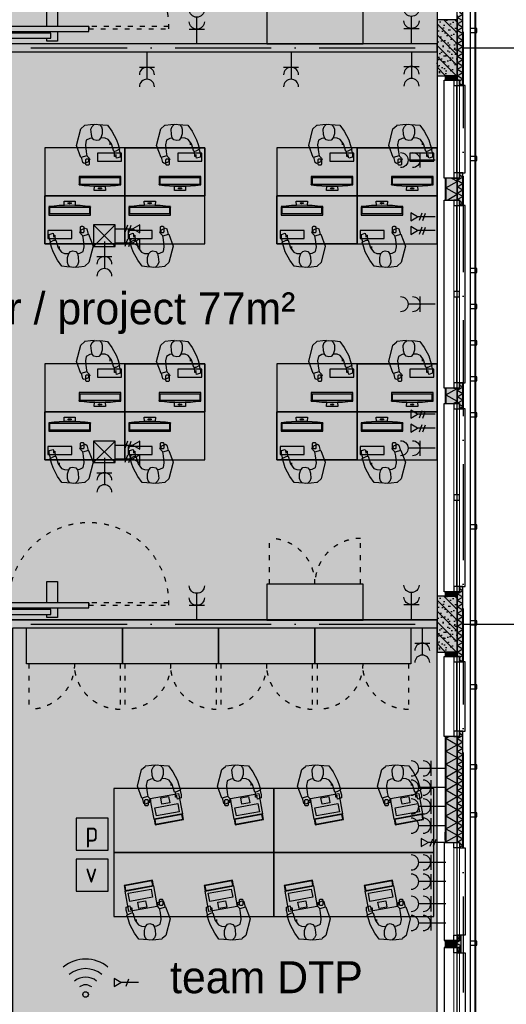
# Model space of a CAD drawing. Header units: millimetres. Extents: x 20872 to 297961, y -293704 to 213007.
# Tile 228 of 242: x 159420 to 165497, y -2470 to 9830. Entities that reach past the tile are written whole.
import ezdxf
from ezdxf.xclip import XClip

# ---------------------------------------------------------------- set-up
doc = ezdxf.new("R2010")
doc.units = ezdxf.units.MM
doc.header["$LTSCALE"] = 100
doc.header["$XCLIPFRAME"] = 2
doc.linetypes.add('ACAD_ISO03W100', pattern=[30, 12, -18])
doc.linetypes.add('ACAD_ISO10W100', pattern=[18, 12, -3, 0, -3])
doc.layers.get('Defpoints').update_dxf_attribs({"color": 181})
for name, color, linetype in [('A--L$7--_stramien', 1, 'Continuous'), ('A--L20--_bovenbouw', 3, 'Continuous'), ('A--L30--_afbouw', 7, 'Continuous'), ('A--L61--_centrale elektrische insta', 7, 'Continuous'), ('A--L82--leerlingensets-02', 9, 'Continuous'), ('A--T$1A-afwerking', 8, 'Continuous'), ('A--T$7--_stramien', 7, 'Continuous'), ('BURO_lijnen_0.25', 2, 'Continuous'), ('plattegrondkleuren', 7, 'Continuous'), ('teksten', 7, 'Continuous'), ('XREFS', 9, 'Continuous')]:
    doc.layers.add(name, color=color, linetype=linetype)
doc.styles.add('JINX standaard', font='isocp.shx')
doc.styles.add('MAAR_stempel', font='LTe50146.ttf')

# ---------------------------------------------------------------- blocks, each defined once
blk = doc.blocks.new('Glasgevel alle verdiepingen')
at = {"color": 1}
for points in [[(165114, 86450), (165114, -155), (157808, -155)], [(165104, 86450), (165104, -145), (157808, -145)]]:
    blk.add_lwpolyline(points, dxfattribs=at)
for points in [[(165129, 35590), (165129, 35640), (165045, 35640), (165045, 35590)], [(165129, 33990), (165129, 34040), (165045, 34040), (165045, 33990)], [(165129, 32590), (165129, 32640), (165045, 32640), (165045, 32590)], [(165129, 32140), (165129, 32190), (165045, 32190), (165045, 32140)], [(165129, 31690), (165129, 31740), (165045, 31740), (165045, 31690)], [(165129, 31240), (165129, 31290), (165045, 31290), (165045, 31240)], [(165129, 30790), (165129, 30840), (165045, 30840), (165045, 30790)], [(165129, 29390), (165129, 29440), (165045, 29440), (165045, 29390)], [(165129, 28190), (165129, 28240), (165045, 28240), (165045, 28190)], [(165129, 27390), (165129, 27440), (165045, 27440), (165045, 27390)], [(165129, 26390), (165129, 26440), (165045, 26440), (165045, 26390)], [(165129, 25790), (165129, 25840), (165045, 25840), (165045, 25790)], [(165129, 24190), (165129, 24240), (165045, 24240), (165045, 24190)]]:
    blk.add_lwpolyline(points, close=True)
blk = doc.blocks.new('Glasgevel alleen 1e en 2e')
at = {"color": 1}
for points in [[(165114, 97000), (165114, -155), (70596, -155), (34441, 60906)], [(165104, 97000), (165104, -145), (70602, -145), (34450, 60911)]]:
    blk.add_lwpolyline(points, dxfattribs=at)
for points in [[(165129, 35590), (165129, 35640), (165045, 35640), (165045, 35590)], [(165129, 33990), (165129, 34040), (165045, 34040), (165045, 33990)], [(165129, 32590), (165129, 32640), (165045, 32640), (165045, 32590)], [(165129, 32140), (165129, 32190), (165045, 32190), (165045, 32140)], [(165129, 31690), (165129, 31740), (165045, 31740), (165045, 31690)], [(165129, 31240), (165129, 31290), (165045, 31290), (165045, 31240)], [(165129, 30790), (165129, 30840), (165045, 30840), (165045, 30790)], [(165129, 29390), (165129, 29440), (165045, 29440), (165045, 29390)], [(165129, 28190), (165129, 28240), (165045, 28240), (165045, 28190)], [(165129, 27390), (165129, 27440), (165045, 27440), (165045, 27390)], [(165129, 26390), (165129, 26440), (165045, 26440), (165045, 26390)], [(165129, 25790), (165129, 25840), (165045, 25840), (165045, 25790)], [(165129, 24190), (165129, 24240), (165045, 24240), (165045, 24190)]]:
    blk.add_lwpolyline(points, close=True)
blk = doc.blocks.new('stramienlijnen_1')
at = {"layer": 'A--L$7--_stramien', "color": 1, "linetype": 'ACAD_ISO10W100', "lineweight": -3}
for p, q in [((164959.5, 96800), (164959.5, 21000)), ((130759.5, 35400), (164959.5, 35400)), ((164959.5, 35400), (169405.6, 35400)), ((130759.5, 28200), (164959.5, 28200)), ((164959.5, 28200), (169405.6, 28200))]:
    blk.add_line(p, q, dxfattribs=at)
at = {"layer": 'Defpoints'}
blk.add_lwpolyline([(34736.5, 60859.2), (70727.2, 75), (164884.5, 75), (164884.5, 96950), (130834.5, 96950), (130834.5, 22725), (79641, 22725), (51266.3, 70646.6)], dxfattribs=at)
blk = doc.blocks.new('1e verdieping bestaand leeg')
at = {"layer": 'A--L20--_bovenbouw', "linetype": 'Continuous', "lineweight": -3}
for points in [[(164954, 35871), (164913, 35871), (164913, 35804), (164884, 35804), (164884, 34996), (164913, 34996), (164913, 34929), (164954, 34929)], [(164884, 35050), (164884, 35750), (164634, 35750), (164634, 35050)], [(164734, 35050), (164734, 34996), (164884, 34996), (164884, 35050)], [(164913, 33838), (164913, 33771), (164884, 33771), (164884, 33497), (164913, 33497), (164913, 33430), (164954, 33430), (164954, 33838)], [(164734, 33771), (164734, 33497), (164884, 33497), (164884, 33771)], [(164734, 31147), (164734, 30954), (164884, 30954), (164884, 31147)], [(164913, 31214), (164913, 31147), (164884, 31147), (164884, 30954), (164913, 30954), (164913, 30887), (164954, 30887), (164954, 31214)], [(164954, 28671), (164913, 28671), (164913, 28604), (164884, 28604), (164884, 27796), (164913, 27796), (164913, 27729), (164954, 27729)], [(164884, 27850), (164884, 28550), (164634, 28550), (164634, 27850)], [(164734, 28604), (164734, 28550), (164884, 28550), (164884, 28604)], [(164734, 27850), (164734, 27796), (164884, 27796), (164884, 27850)], [(164913, 26863), (164913, 26796), (164884, 26796), (164884, 25470), (164913, 25470), (164913, 25403), (164954, 25403), (164954, 26863)], [(164734, 26796), (164734, 25470), (164884, 25470), (164884, 26796)], [(164734, 24245), (164734, 24159), (164884, 24159), (164884, 24245)], [(164894, 24312), (164894, 24245), (164866, 24245), (164866, 24159), (164894, 24159), (164894, 24092), (164936, 24092), (164936, 24312)]]:
    blk.add_hatch(color=60, dxfattribs=at).paths.add_polyline_path(points, flags=0)
h = blk.add_hatch(dxfattribs=at)
h.set_pattern_fill('GENERAL_DIAMONDS', color=1, scale=560, angle=-90, style=0, pattern_type=2)
h.set_pattern_definition([(330, (164884.484, 35804.02), (35, 60.622), []), (30, (164884.484, 35804.02), (-35, 60.622), [])])
h.paths.add_polyline_path([(164954, 35871), (164913, 35871), (164913, 35804), (164884, 35804), (164884, 34996), (164913, 34996), (164913, 34929), (164954, 34929)], flags=0)
h = blk.add_hatch(dxfattribs=at)
h.set_pattern_fill('PREFB', color=1, scale=5, angle=90, style=0)
h.set_pattern_definition([(135, (164884.48, 35049.99), (-67.882, -67.882), []), (107, (164884.484, 35049.99), (-79.8276, 25.7875), [0, -81.6, -46.2, 0, -67.2]), (138, (164884.484, 35049.99), (-81.172, -18.4156), [0, -80.8, 0, -82.4, 0, -66.4]), (161, (164884.484, 35049.99), (-67.263, -47.9116), [0, -80, 0, -480, -65.8])])
h.paths.add_polyline_path([(164884, 35050), (164884, 35750), (164634, 35750), (164634, 35050)], flags=0)
h = blk.add_hatch(dxfattribs=at)
h.set_pattern_fill('_U', color=1, scale=70, style=0, pattern_type=0)
h.set_pattern_definition([(360, (164734.484, 35049.99), (4e-15, 70), [])])
h.paths.add_polyline_path([(164743, 35050), (164734, 35050), (164734, 34996), (164743, 34996)], flags=0)
h.paths.add_polyline_path([(164743, 33771), (164734, 33771), (164734, 33497), (164743, 33497)], flags=0)
h.paths.add_polyline_path([(164743, 31147), (164734, 31147), (164734, 30954), (164743, 30954)], flags=0)
h.paths.add_polyline_path([(164743, 28604), (164734, 28604), (164734, 28550), (164743, 28550)], flags=0)
h = blk.add_hatch(dxfattribs=at)
h.set_pattern_fill('GENERAL_DIAMONDS', color=1, scale=1120, angle=-90, style=0, pattern_type=2)
h.set_pattern_definition([(330, (164743.48, 35049.99), (70, 121.2436), []), (30, (164743.48, 35049.99), (-70, 121.2436), [])])
h.paths.add_polyline_path([(164884, 35050), (164743, 35050), (164743, 34996), (164884, 34996)], flags=0)
h.paths.add_polyline_path([(164884, 33771), (164743, 33771), (164743, 33497), (164884, 33497)], flags=0)
h.paths.add_polyline_path([(164884, 31147), (164743, 31147), (164743, 30954), (164884, 30954)], flags=0)
h.paths.add_polyline_path([(164884, 28604), (164743, 28604), (164743, 28550), (164884, 28550)], flags=0)
h = blk.add_hatch(dxfattribs=at)
h.set_pattern_fill('GENERAL_DIAMONDS', color=1, scale=560, angle=-90, style=0, pattern_type=2)
h.set_pattern_definition([(330, (164884.484, 33771.02), (35, 60.622), []), (30, (164884.484, 33771.02), (-35, 60.622), [])])
h.paths.add_polyline_path([(164913, 33838), (164913, 33771), (164884, 33771), (164884, 33497), (164913, 33497), (164913, 33430), (164954, 33430), (164954, 33838)], flags=0)
h = blk.add_hatch(dxfattribs=at)
h.set_pattern_fill('GENERAL_DIAMONDS', color=1, scale=560, angle=-90, style=0, pattern_type=2)
h.set_pattern_definition([(330, (164884.484, 31147.09), (35, 60.622), []), (30, (164884.484, 31147.09), (-35, 60.622), [])])
h.paths.add_polyline_path([(164913, 31214), (164913, 31147), (164884, 31147), (164884, 30954), (164913, 30954), (164913, 30887), (164954, 30887), (164954, 31214)], flags=0)
h = blk.add_hatch(dxfattribs=at)
h.set_pattern_fill('GENERAL_DIAMONDS', color=1, scale=560, angle=-90, style=0, pattern_type=2)
h.set_pattern_definition([(330, (164884.484, 28604.09), (35, 60.622), []), (30, (164884.484, 28604.09), (-35, 60.622), [])])
h.paths.add_polyline_path([(164954, 28671), (164913, 28671), (164913, 28604), (164884, 28604), (164884, 27796), (164913, 27796), (164913, 27729), (164954, 27729)], flags=0)
h = blk.add_hatch(dxfattribs=at)
h.set_pattern_fill('PREFB', color=1, scale=5, angle=90, style=0)
h.set_pattern_definition([(135, (164884.48, 27849.99), (-67.882, -67.882), []), (107, (164884.484, 27849.99), (-79.8276, 25.7875), [0, -81.6, -46.2, 0, -67.2]), (138, (164884.484, 27849.99), (-81.172, -18.4156), [0, -80.8, 0, -82.4, 0, -66.4]), (161, (164884.484, 27849.99), (-67.263, -47.9116), [0, -80, 0, -480, -65.8])])
h.paths.add_polyline_path([(164884, 27850), (164884, 28550), (164634, 28550), (164634, 27850)], flags=0)
h = blk.add_hatch(dxfattribs=at)
h.set_pattern_fill('_U', color=1, scale=70, style=0, pattern_type=0)
h.set_pattern_definition([(360, (164734.484, 27849.99), (4e-15, 70), [])])
h.paths.add_polyline_path([(164743, 27850), (164734, 27850), (164734, 27796), (164743, 27796)], flags=0)
h.paths.add_polyline_path([(164743, 26796), (164734, 26796), (164734, 25470), (164743, 25470)], flags=0)
h.paths.add_polyline_path([(164743, 24245), (164734, 24245), (164734, 24159), (164743, 24159)], flags=0)
h.paths.add_polyline_path([(164743, 22934), (164734, 22934), (164734, 22848), (164743, 22848)], flags=0)
h.paths.add_polyline_path([(164743, 21623), (164734, 21623), (164734, 21350), (164743, 21350)], flags=0)
h = blk.add_hatch(dxfattribs=at)
h.set_pattern_fill('GENERAL_DIAMONDS', color=1, scale=1120, angle=-90, style=0, pattern_type=2)
h.set_pattern_definition([(330, (164743.48, 27849.99), (70, 121.2436), []), (30, (164743.48, 27849.99), (-70, 121.2436), [])])
h.paths.add_polyline_path([(164884, 27850), (164743, 27850), (164743, 27796), (164884, 27796)], flags=0)
h.paths.add_polyline_path([(164884, 26796), (164743, 26796), (164743, 25470), (164884, 25470)], flags=0)
h.paths.add_polyline_path([(164884, 24245), (164743, 24245), (164743, 24159), (164884, 24159)], flags=0)
h.paths.add_polyline_path([(164884, 22934), (164743, 22934), (164743, 22848), (164884, 22848)], flags=0)
h.paths.add_polyline_path([(164884, 21623), (164743, 21623), (164743, 21350), (164884, 21350)], flags=0)
h = blk.add_hatch(dxfattribs=at)
h.set_pattern_fill('GENERAL_DIAMONDS', color=1, scale=560, angle=-90, style=0, pattern_type=2)
h.set_pattern_definition([(330, (164884.484, 26796.19), (35, 60.6218), []), (30, (164884.484, 26796.19), (-35, 60.6218), [])])
h.paths.add_polyline_path([(164913, 26863), (164913, 26796), (164884, 26796), (164884, 25470), (164913, 25470), (164913, 25403), (164954, 25403), (164954, 26863)], flags=0)
h = blk.add_hatch(dxfattribs=at)
h.set_pattern_fill('GENERAL_DIAMONDS', color=1, scale=560, angle=-90, style=0, pattern_type=2)
h.set_pattern_definition([(330, (164865.52, 24245.02), (35, 60.622), []), (30, (164865.52, 24245.02), (-35, 60.622), [])])
h.paths.add_polyline_path([(164894, 24312), (164894, 24245), (164866, 24245), (164866, 24159), (164894, 24159), (164894, 24092), (164936, 24092), (164936, 24312)], flags=0)
at = {"layer": 'A--L20--_bovenbouw', "color": 1, "linetype": 'Continuous', "lineweight": -3}
for p, q in [((164884, 35804), (164884, 34996)), ((164954, 34929), (164954, 35871)), ((164884, 35050), (164743, 35050)), ((164743, 35050), (164743, 34996)), ((164743, 34996), (164884, 34996)), ((164884, 34996), (164884, 35050)), ((164884, 34996), (164913, 34996)), ((164913, 34996), (164913, 34929)), ((164913, 34929), (164954, 34929)), ((164913, 33838), (164913, 33771)), ((164954, 33838), (164913, 33838)), ((164954, 33430), (164954, 33838)), ((164884, 33771), (164743, 33771)), ((164743, 33771), (164743, 33497)), ((164884, 33497), (164884, 33771)), ((164913, 33771), (164884, 33771)), ((164884, 33771), (164884, 33497)), ((164743, 33497), (164884, 33497)), ((164884, 33497), (164913, 33497)), ((164913, 33497), (164913, 33430)), ((164913, 33430), (164954, 33430)), ((164884, 31147), (164743, 31147)), ((164743, 31147), (164743, 30954)), ((164884, 30954), (164884, 31147)), ((164913, 31147), (164884, 31147)), ((164884, 31147), (164884, 30954)), ((164913, 31214), (164913, 31147)), ((164954, 31214), (164913, 31214)), ((164954, 30887), (164954, 31214)), ((164743, 30954), (164884, 30954)), ((164884, 30954), (164913, 30954)), ((164913, 30954), (164913, 30887)), ((164913, 30887), (164954, 30887)), ((164954, 28671), (164913, 28671)), ((164913, 28671), (164913, 28604)), ((164954, 27729), (164954, 28671)), ((164884, 28604), (164743, 28604)), ((164743, 28604), (164743, 28550)), ((164743, 28550), (164884, 28550)), ((164884, 28550), (164884, 28604)), ((164913, 28604), (164884, 28604)), ((164884, 28604), (164884, 27796)), ((164884, 27850), (164743, 27850)), ((164743, 27850), (164743, 27796)), ((164884, 27796), (164884, 27850)), ((164743, 27796), (164884, 27796)), ((164884, 27796), (164913, 27796)), ((164913, 27796), (164913, 27729)), ((164913, 27729), (164954, 27729)), ((164913, 26863), (164913, 26796)), ((164954, 26863), (164913, 26863)), ((164954, 25403), (164954, 26863)), ((164884, 26796), (164743, 26796)), ((164743, 26796), (164743, 25470)), ((164884, 25470), (164884, 26796)), ((164913, 26796), (164884, 26796)), ((164884, 26796), (164884, 25470)), ((164743, 25470), (164884, 25470)), ((164884, 25470), (164913, 25470)), ((164913, 25470), (164913, 25403)), ((164913, 25403), (164954, 25403)), ((164884, 24245), (164743, 24245)), ((164743, 24245), (164743, 24159)), ((164894, 24245), (164866, 24245)), ((164866, 24245), (164866, 24159)), ((164884, 24159), (164884, 24245)), ((164894, 24312), (164894, 24245)), ((164936, 24312), (164894, 24312)), ((164936, 24092), (164936, 24312)), ((164743, 24159), (164884, 24159)), ((164866, 24159), (164894, 24159)), ((164894, 24159), (164894, 24092)), ((164894, 24092), (164936, 24092))]:
    blk.add_line(p, q, dxfattribs=at)
at = {"layer": 'A--L20--_bovenbouw', "color": 3, "linetype": 'Continuous', "lineweight": -3}
for p, q in [((164884, 35750), (164634, 35750)), ((164634, 35750), (164634, 35050)), ((164884, 35050), (164884, 35750)), ((164634, 35050), (164884, 35050)), ((164884, 28550), (164634, 28550)), ((164634, 28550), (164634, 27850)), ((164884, 27850), (164884, 28550)), ((164634, 27850), (164884, 27850))]:
    blk.add_line(p, q, dxfattribs=at)
at = {"layer": 'A--L20--_bovenbouw', "color": 2, "linetype": 'Continuous', "lineweight": -3}
for p, q in [((164743, 35050), (164734, 35050)), ((164734, 35050), (164734, 34996)), ((164734, 34996), (164743, 34996)), ((164743, 34996), (164743, 35050)), ((164743, 33771), (164734, 33771)), ((164734, 33771), (164734, 33497)), ((164743, 33497), (164743, 33771)), ((164734, 33497), (164743, 33497)), ((164743, 31147), (164734, 31147)), ((164734, 31147), (164734, 30954)), ((164743, 30954), (164743, 31147)), ((164734, 30954), (164743, 30954)), ((164743, 28604), (164734, 28604)), ((164734, 28604), (164734, 28550)), ((164734, 28550), (164743, 28550)), ((164743, 28550), (164743, 28604)), ((164743, 27850), (164734, 27850)), ((164734, 27850), (164734, 27796)), ((164743, 27796), (164743, 27850)), ((164734, 27796), (164743, 27796)), ((164743, 26796), (164734, 26796)), ((164734, 26796), (164734, 25470)), ((164743, 25470), (164743, 26796)), ((164734, 25500), (164734, 25600)), ((164734, 25470), (164743, 25470)), ((164743, 24245), (164734, 24245)), ((164734, 24245), (164734, 24159)), ((164743, 24159), (164743, 24245)), ((164734, 24159), (164743, 24159))]:
    blk.add_line(p, q, dxfattribs=at)
at = {"layer": 'A--L30--_afbouw', "color": 1, "linetype": 'Continuous', "lineweight": -3}
for p, q in [((164724, 33771), (164724, 34996)), ((164724, 34996), (164734, 34996)), ((164914, 34929), (164914, 34996)), ((164879, 33838), (164879, 34929)), ((164984, 34929), (164914, 34929)), ((164984, 33838), (164984, 34929)), ((164914, 33771), (164914, 33838)), ((164914, 33838), (164984, 33838)), ((164734, 33771), (164724, 33771)), ((164724, 31147), (164724, 33497)), ((164724, 33497), (164734, 33497)), ((164914, 33430), (164914, 33497)), ((164879, 32356), (164879, 33430)), ((164984, 33430), (164914, 33430)), ((164984, 31214), (164984, 33430)), ((164879, 31214), (164879, 32289)), ((164734, 31147), (164724, 31147)), ((164914, 31147), (164914, 31214)), ((164914, 31214), (164984, 31214)), ((164724, 28604), (164724, 30954)), ((164724, 30954), (164734, 30954)), ((164879, 29813), (164879, 30887)), ((164914, 30887), (164914, 30954)), ((164984, 30887), (164914, 30887)), ((164984, 28671), (164984, 30887)), ((164879, 28671), (164879, 29746)), ((164914, 28604), (164914, 28671)), ((164914, 28671), (164984, 28671)), ((164734, 28604), (164724, 28604)), ((164724, 26796), (164724, 27796)), ((164724, 27796), (164734, 27796)), ((164879, 26863), (164879, 27729)), ((164914, 27729), (164914, 27796)), ((164984, 27729), (164914, 27729)), ((164984, 26863), (164984, 27729)), ((164914, 26796), (164914, 26863)), ((164914, 26863), (164984, 26863)), ((164734, 26796), (164724, 26796)), ((164734, 25470), (164724, 25470)), ((164724, 25470), (164724, 24245)), ((164914, 25470), (164914, 25403)), ((164879, 25403), (164879, 24312)), ((164914, 25403), (164984, 25403)), ((164984, 25403), (164984, 24312)), ((164724, 24245), (164734, 24245)), ((164984, 24312), (164914, 24312)), ((164914, 24312), (164914, 24245)), ((164734, 24159), (164724, 24159)), ((164724, 24159), (164724, 22934)), ((164914, 24159), (164914, 24092)), ((164879, 24092), (164879, 23001)), ((164914, 24092), (164984, 24092)), ((164984, 24092), (164984, 23001))]:
    blk.add_line(p, q, dxfattribs=at)
at = {"layer": 'A--L30--_afbouw', "color": 2, "linetype": 'Continuous', "lineweight": -3}
for p, q in [((164914, 34996), (164844, 34996)), ((164844, 34996), (164844, 34929)), ((164914, 34929), (164914, 34996)), ((164844, 34929), (164914, 34929)), ((164914, 33838), (164844, 33838)), ((164844, 33838), (164844, 33771)), ((164914, 33771), (164914, 33838)), ((164844, 33771), (164914, 33771)), ((164914, 33497), (164844, 33497)), ((164844, 33497), (164844, 33430)), ((164914, 33430), (164914, 33497)), ((164844, 33430), (164914, 33430)), ((164914, 32356), (164844, 32356)), ((164844, 32356), (164844, 32289)), ((164914, 32289), (164914, 32356)), ((164844, 32289), (164914, 32289)), ((164914, 31214), (164844, 31214)), ((164844, 31214), (164844, 31147)), ((164844, 31147), (164914, 31147)), ((164914, 31147), (164914, 31214)), ((164914, 30954), (164844, 30954)), ((164844, 30954), (164844, 30887)), ((164844, 30887), (164914, 30887)), ((164914, 30887), (164914, 30954)), ((164914, 29813), (164844, 29813)), ((164844, 29813), (164844, 29746)), ((164914, 29746), (164914, 29813)), ((164844, 29746), (164914, 29746)), ((164914, 28671), (164844, 28671)), ((164844, 28671), (164844, 28604)), ((164914, 28604), (164914, 28671)), ((164844, 28604), (164914, 28604)), ((164914, 27796), (164844, 27796)), ((164844, 27796), (164844, 27729)), ((164844, 27729), (164914, 27729)), ((164914, 27729), (164914, 27796)), ((164914, 26863), (164844, 26863)), ((164844, 26863), (164844, 26796)), ((164914, 26796), (164914, 26863)), ((164844, 26796), (164914, 26796)), ((164844, 25403), (164844, 25470)), ((164844, 25470), (164914, 25470)), ((164914, 25470), (164914, 25403)), ((164914, 25403), (164844, 25403)), ((164844, 24245), (164844, 24312)), ((164844, 24312), (164914, 24312)), ((164914, 24245), (164844, 24245)), ((164914, 24312), (164914, 24245)), ((164844, 24092), (164844, 24159)), ((164844, 24159), (164914, 24159)), ((164914, 24159), (164914, 24092)), ((164914, 24092), (164844, 24092))]:
    blk.add_line(p, q, dxfattribs=at)
at = {"layer": 'A--L30--_afbouw', "color": 1, "linetype": 'Continuous', "lineweight": 18}
for p, q in [((164844, 33838), (164844, 34929)), ((164914, 33838), (164914, 34929)), ((164844, 32356), (164844, 33430)), ((164914, 32356), (164914, 33430)), ((164844, 31214), (164844, 32289)), ((164914, 31214), (164914, 32289)), ((164844, 29813), (164844, 30887)), ((164914, 29813), (164914, 30887)), ((164844, 28671), (164844, 29746)), ((164914, 28671), (164914, 29746)), ((164844, 26863), (164844, 27729)), ((164914, 26863), (164914, 27729)), ((164844, 25403), (164844, 24312)), ((164914, 25403), (164914, 24312)), ((164844, 24092), (164844, 23001)), ((164914, 24092), (164914, 23001))]:
    blk.add_line(p, q, dxfattribs=at)
at = {"layer": 'A--T$1A-afwerking'}
blk.add_lwpolyline([(34528, 60913), (51335, 70864), (79685, 22985), (79832, 22901), (129485, 22901), (135915, 12040), (142978, 21914), (130697, 26120), (130675, 97040), (165047, 97015), (165047, 14419), (151364, 19026), (149622, 13150), (163567, 13081), (163475, 1501), (146518, 1360), (146659, 12909), (147031, 12909), (149075, 19828), (145372, 21100), (137265, 9763), (142974, 21), (142974, -73), (70633, -64)], close=True, dxfattribs=at)
at = {"layer": 'A--T$7--_stramien'}
blk.add_blockref('stramienlijnen_1', (0, 0), dxfattribs=at)
at = {"layer": 'BURO_lijnen_0.25'}
for name in ['Glasgevel alle verdiepingen', 'Glasgevel alleen 1e en 2e']:
    blk.add_blockref(name, (0, 0), dxfattribs=at)
blk = doc.blocks.new('2016-01-28 101 1e verdieping bestaand')
at = {"layer": 'A--T$1A-afwerking'}
blk.add_lwpolyline([(34528, 60913), (51335, 70864), (79685, 22985), (79832, 22901), (129485, 22901), (135915, 12040), (142978, 21914), (130697, 26120), (130675, 97040), (165047, 97015), (165047, 14419), (151364, 19026), (149622, 13150), (163567, 13081), (163475, 1501), (146518, 1360), (146659, 12909), (147031, 12909), (149075, 19828), (145372, 21100), (137265, 9763), (142974, 21), (142974, -73), (70633, -64)], close=True, dxfattribs=at)
at = {"layer": 'A--L$7--_stramien'}
blk.add_blockref('stramienlijnen_1', (0, 0), dxfattribs=at)
at = {"layer": 'BURO_lijnen_0.25'}
for name in ['Glasgevel alle verdiepingen', 'Glasgevel alleen 1e en 2e']:
    blk.add_blockref(name, (0, 0), dxfattribs=at)
blk = doc.blocks.new('scherm')
at = {"layer": 'A--L82--leerlingensets-02', "linetype": 'ACAD_ISO03W100', "ltscale": 0.05}
for points in [[(-151, 1390), (-183, 1390), (-183, 390), (-151, 390)], [(-151, -2606), (-183, -2606), (-183, -1606), (-151, -1606)]]:
    blk.add_lwpolyline(points, close=True, dxfattribs=at)
at = {"layer": 'A--L82--leerlingensets-02'}
blk.add_lwpolyline([(-183, -1610), (-121, -1610), (-121, 390), (-183, 390)], close=True, dxfattribs=at)
for points in [[(-183, -133), (-448, -133), (-448, 0), (-183, 0)], [(-121, 0), (0, 0), (0, -133), (-38, -133)], [(-38, -610), (-38, -83), (-99, -83), (-99, -610)], [(-99, -133), (-121, -133)], [(-38, -610), (-38, -1137), (-99, -1137), (-99, -610)], [(-183, -1086), (-448, -1086), (-448, -1219), (-183, -1219)], [(-99, -1086), (-121, -1086)], [(-121, -1219), (0, -1219), (0, -1086), (-38, -1086)]]:
    blk.add_lwpolyline(points, dxfattribs=at)
at = {"layer": 'A--L82--leerlingensets-02', "linetype": 'ACAD_ISO03W100', "ltscale": 0.05}
for centre, start, end in [((-183, 390), 88.1676, 273.5152), ((-183, -1606), 86.4848, 271.8324)]:
    blk.add_arc(centre, 1000, start, end, dxfattribs=at)
blk = doc.blocks.new('iMac')
at = {"layer": 'plattegrondkleuren', "true_color": 0xb8b8b8}
h = blk.add_hatch(color=9, dxfattribs=at)
h.dxf.hatch_style = 1
h.paths.add_polyline_path([(403, -219), (394, -210, 0.37045), (407, -221), (422, -221, 0.414214), (435, -208), (435, -170), (401, -184)])
h.paths.add_polyline_path([(394, -208, 0.037942), (394, -210), (403, -219), (401, -184), (435, -170), (435, -152, 0.414214), (422, -139), (407, -139, 0.414214), (394, -152)])
h.paths.add_polyline_path([(78, -292), (289, -292), (289, -192), (-11, -192), (-11, -292), (10, -292), (7, -278), (7, -240), (52, -226), (63, -274), (65, -249), (77, -249)])
h.paths.add_polyline_path([(7, -278), (10, -292), (78, -292), (77, -249), (65, -249), (63, -274), (52, -226), (7, -240)], flags=17)
h.paths.add_polyline_path([(0, 0), (520, 0), (520, 101), (0, 101)])
h.paths.add_polyline_path([(9, 19), (9, 96), (511, 96), (511, 19)], flags=16)
h.paths.add_polyline_path([(0, 106), (0, 101), (520, 101), (520, 106, 0.064881)])
h.paths.add_polyline_path([(193, 122, -0.016762), (327, 122), (330, 175), (190, 175)])
at = {"layer": 'plattegrondkleuren', "true_color": 0x8f8f8f}
h = blk.add_hatch(color=252, dxfattribs=at)
h.dxf.hatch_style = 1
h.paths.add_polyline_path([(9, 19), (511, 19), (511, 96), (9, 96)])
at = {"layer": 'A--L82--leerlingensets-02'}
for p, q in [((0, 106), (0, 101)), ((520, 106), (520, 101))]:
    blk.add_line(p, q, dxfattribs=at)
blk.add_lwpolyline([(193, 122), (190, 175), (330, 175), (327, 122)], dxfattribs=at)
for points in [[(0, 0), (520, 0), (520, 101), (0, 101)], [(9, 19), (511, 19), (511, 96), (9, 96)], [(-11, -292), (289, -292), (289, -192), (-11, -192)]]:
    blk.add_lwpolyline(points, close=True, dxfattribs=at)
blk.add_lwpolyline([(407, -139), (422, -139, -0.414214), (435, -152), (435, -208, -0.414214), (422, -221), (407, -221, -0.414214), (394, -208), (394, -152, -0.414214)], format="xyb", close=True, dxfattribs=at)
blk.add_arc((260, -1889), 2012, 82.5756, 97.4244, dxfattribs=at)
blk.add_ellipse((260, 149), major_axis=(21.9, 0), ratio=0.331914, dxfattribs=at)
blk = doc.blocks.new('imacwerkplek')
at = {"layer": 'plattegrondkleuren', "true_color": 0xf5f5f5}
h = blk.add_hatch(color=7, dxfattribs=at)
h.dxf.hatch_style = 1
h.paths.add_polyline_path([(-1200, 600), (-1200, 0), (-200, 0), (-200, 600)])
at = {"layer": 'A--L82--leerlingensets-02', "linetype": 'Continuous'}
for p, q in [((-1143, 118), (-1097, 132)), ((-1097, 132), (-1086, 84)), ((-763, 148), (-757, 150)), ((-755, 129), (-763, 148)), ((-757, 150), (-746, 139)), ((-726, 101), (-755, 129)), ((-748, 174), (-694, 197)), ((-746, 139), (-748, 174)), ((-694, 197), (-676, 186)), ((-676, 186), (-659, 118)), ((-1143, 80), (-1143, 118)), ((-1129, 26), (-1143, 80)), ((-1134, 19), (-1086, 44)), ((-1115, -42), (-1134, 19)), ((-1086, 84), (-1084, 109)), ((-1086, 44), (-1061, 46)), ((-1084, 109), (-1073, 109)), ((-1073, 109), (-1070, 46)), ((-1061, 46), (-1032, -49)), ((-717, 52), (-726, 101)), ((-659, 118), (-725, 96)), ((-707, -38), (-717, 52)), ((-656, 119), (-652, 120)), ((-652, 120), (-596, -29)), ((-1097, -100), (-1115, -42)), ((-1039, -206), (-1097, -100)), ((-1032, -49), (-991, -105)), ((-1014, -69), (-1014, -35)), ((-991, -105), (-953, -121)), ((-953, -121), (-897, -123)), ((-917, -173), (-901, -123)), ((-901, -123), (-877, -94)), ((-877, -94), (-849, -89)), ((-849, -89), (-813, -98)), ((-813, -98), (-793, -123)), ((-797, -121), (-762, -116)), ((-793, -123), (-782, -164)), ((-762, -116), (-719, -94)), ((-719, -94), (-707, -38)), ((-596, -29), (-649, -235)), ((-985, -281), (-1039, -206)), ((-917, -233), (-917, -173)), ((-908, -263), (-917, -233)), ((-777, -231), (-791, -267)), ((-782, -164), (-777, -231)), ((-649, -235), (-695, -276)), ((-926, -288), (-985, -281)), ((-881, -292), (-926, -288)), ((-886, -288), (-908, -263)), ((-847, -294), (-886, -288)), ((-816, -290), (-847, -294)), ((-818, -292), (-773, -288)), ((-791, -267), (-816, -290)), ((-773, -288), (-702, -279))]:
    blk.add_line(p, q, dxfattribs=at)
at = {"layer": 'A--L82--leerlingensets-02'}
blk.add_lwpolyline([(-1200, 600), (-1200, 0), (-200, 0), (-200, 600)], close=True, dxfattribs=at)
at = {"layer": 'A--L82--leerlingensets-02', "linetype": 'Continuous'}
blk.add_arc((-703, -267), 12.8, 276.5806, 312.285, dxfattribs=at)
at = {"layer": 'A--L82--leerlingensets-02'}
blk.add_blockref('iMac', (-1149, 358), dxfattribs=at)
blk = doc.blocks.new('kast')
at = {"layer": 'plattegrondkleuren', "true_color": 0xf5f5f5}
h = blk.add_hatch(color=7, dxfattribs=at)
h.dxf.hatch_style = 1
h.paths.add_polyline_path([(1200, 0), (1200, 450), (0, 450), (0, 0)])
at = {"layer": 'A--L82--leerlingensets-02', "linetype": 'ACAD_ISO03W100', "ltscale": 0.05}
for p, q in [((30, 0), (30, -570)), ((1170, 0), (1170, -570))]:
    blk.add_line(p, q, dxfattribs=at)
at = {"layer": 'A--L82--leerlingensets-02'}
blk.add_lwpolyline([(1200, 0), (1200, 450), (0, 450), (0, 0)], close=True, dxfattribs=at)
at = {"layer": 'A--L82--leerlingensets-02', "linetype": 'ACAD_ISO03W100', "ltscale": 0.05}
for centre, start, end in [((30, 0), 270, 0), ((1170, 0), 180, 270)]:
    blk.add_arc(centre, 570, start, end, dxfattribs=at)
blk = doc.blocks.new('inrichting computerlokaal')
at = {"layer": 'plattegrondkleuren', "true_color": 0xf8ae8b}
h = blk.add_hatch(color=21, dxfattribs=at)
h.dxf.hatch_style = 1
h.paths.add_polyline_path([(0, 0), (10850, 0), (10850, -7100), (0, -7100)])
at = {"layer": 'A--L82--leerlingensets-02', "color": 1}
for points in [[(1000, -2600), (1000, -2000), (2000, -2000), (2000, -2600)], [(3900, -2600), (3900, -2000), (4900, -2000), (4900, -2600)], [(1000, -2600), (1000, -3200), (0, -3200), (0, -2600)], [(3900, -2600), (3900, -3200), (2900, -3200), (2900, -2600)], [(1000, -5300), (1000, -4700), (2000, -4700), (2000, -5300)], [(3900, -5300), (3900, -4700), (4900, -4700), (4900, -5300)], [(1000, -5300), (1000, -5900), (0, -5900), (0, -5300)], [(3900, -5300), (3900, -5900), (2900, -5900), (2900, -5300)]]:
    blk.add_lwpolyline(points, close=True, dxfattribs=at)
at = {"layer": 'Defpoints'}
blk.add_lwpolyline([(0, 0), (10850, 0), (10850, -7100), (0, -7100)], close=True, dxfattribs=at)
for name, p in [('kast', (925, -450)), ('imacwerkplek', (1200, -3200)), ('imacwerkplek', (2200, -3200)), ('imacwerkplek', (4100, -3200)), ('imacwerkplek', (5100, -3200)), ('imacwerkplek', (1200, -5900)), ('imacwerkplek', (2200, -5900)), ('imacwerkplek', (4100, -5900)), ('imacwerkplek', (5100, -5900))]:
    blk.add_blockref(name, p)
for name, p, rotation in [('scherm', (4741, -33), 90), ('imacwerkplek', (-200, -2000), 180), ('imacwerkplek', (800, -2000), 180), ('imacwerkplek', (2700, -2000), 180), ('imacwerkplek', (3700, -2000), 180), ('imacwerkplek', (-200, -4700), 180), ('imacwerkplek', (800, -4700), 180), ('imacwerkplek', (2700, -4700), 180), ('imacwerkplek', (3700, -4700), 180)]:
    blk.add_blockref(name, p, dxfattribs=dict(rotation=rotation))
blk = doc.blocks.new('MBpro')
at = {"layer": 'plattegrondkleuren', "true_color": 0xb8b8b8}
h = blk.add_hatch(color=9, dxfattribs=at)
h.dxf.hatch_style = 1
h.paths.add_polyline_path([(172, 289), (162, 345), (-177, 283), (-166, 227)], flags=16)
h.paths.add_polyline_path([(152, 245), (171, 141), (-115, 88), (-134, 192)], flags=16)
h.paths.add_polyline_path([(181, 283), (228, 27), (-126, -38), (-173, 217)])
h.paths.add_polyline_path([(181, 283), (168, 354), (-186, 289), (-173, 217)])
edge = h.paths.add_edge_path()
edge.add_line((269, 119), (284, 119))
edge.add_arc((284, 107), 12.8, 0, 90, ccw=False)
edge.add_line((297, 107), (297, 51))
edge.add_arc((284, 51), 12.8, -90, 0, ccw=False)
edge.add_line((284, 38), (269, 38))
edge.add_arc((269, 51), 12.8, 180, 270, ccw=False)
edge.add_line((256, 51), (256, 107))
edge.add_arc((269, 107), 12.8, 90, 180, ccw=False)
at = {"layer": 'plattegrondkleuren', "true_color": 0x8f8f8f}
h = blk.add_hatch(color=252, dxfattribs=at)
h.dxf.hatch_style = 1
h.paths.add_polyline_path([(152, 245), (171, 141), (-115, 88), (-134, 192)])
h.paths.add_polyline_path([(172, 289), (162, 345), (-177, 283), (-166, 227)])
at = {"layer": 'A--L82--leerlingensets-02'}
for points in [[(181, 283), (168, 354), (-186, 289), (-173, 217)], [(172, 289), (162, 345), (-177, 283), (-166, 227)], [(181, 283), (228, 27), (-126, -38), (-173, 217)], [(152, 245), (171, 141), (-115, 88), (-134, 192)], [(83, 97), (98, 18), (0, 0), (-15, 79)]]:
    blk.add_lwpolyline(points, close=True, dxfattribs=at)
blk.add_lwpolyline([(269, 119), (284, 119, -0.414214), (297, 107), (297, 51, -0.414214), (284, 38), (269, 38, -0.414214), (256, 51), (256, 107, -0.414214)], format="xyb", close=True, dxfattribs=at)
blk = doc.blocks.new('docentenwerkplek')
at = {"layer": 'plattegrondkleuren', "true_color": 0xf5f5f5}
h = blk.add_hatch(color=7, dxfattribs=at)
h.dxf.hatch_style = 1
h.paths.add_polyline_path([(0, 800), (0, 0), (2000, 0), (2000, 800)])
at = {"color": 1, "linetype": 'Continuous'}
for centre in [(597, -267), (1597, -267)]:
    blk.add_arc(centre, 12.8, 276.5806, 312.285, dxfattribs=at)
at = {"layer": 'A--L82--leerlingensets-02', "linetype": 'Continuous'}
for p, q in [((157, 118), (203, 132)), ((203, 132), (214, 84)), ((537, 148), (543, 150)), ((545, 129), (537, 148)), ((543, 150), (554, 139)), ((574, 101), (545, 129)), ((552, 174), (606, 197)), ((554, 139), (552, 174)), ((606, 197), (624, 186)), ((624, 186), (641, 118)), ((1157, 118), (1203, 132)), ((1203, 132), (1214, 84)), ((1537, 148), (1543, 150)), ((1545, 129), (1537, 148)), ((1543, 150), (1554, 139)), ((1574, 101), (1545, 129)), ((1552, 174), (1606, 197)), ((1554, 139), (1552, 174)), ((1606, 197), (1624, 186)), ((1624, 186), (1641, 118)), ((157, 80), (157, 118)), ((171, 26), (157, 80)), ((166, 19), (214, 44)), ((185, -42), (166, 19)), ((214, 84), (216, 109)), ((214, 44), (239, 46)), ((216, 109), (227, 109)), ((227, 109), (230, 46)), ((239, 46), (268, -49)), ((583, 52), (574, 101)), ((641, 118), (575, 96)), ((593, -38), (583, 52)), ((644, 119), (648, 120)), ((648, 120), (704, -29)), ((1157, 80), (1157, 118)), ((1171, 26), (1157, 80)), ((1166, 19), (1214, 44)), ((1185, -42), (1166, 19)), ((1214, 84), (1216, 109)), ((1214, 44), (1239, 46)), ((1216, 109), (1227, 109)), ((1227, 109), (1230, 46)), ((1239, 46), (1268, -49)), ((1583, 52), (1574, 101)), ((1641, 118), (1575, 96)), ((1593, -38), (1583, 52)), ((1644, 119), (1648, 120)), ((1648, 120), (1704, -29)), ((203, -100), (185, -42)), ((261, -206), (203, -100)), ((268, -49), (309, -105)), ((286, -69), (286, -35)), ((309, -105), (347, -121)), ((347, -121), (403, -123)), ((383, -173), (399, -123)), ((399, -123), (423, -94)), ((423, -94), (451, -89)), ((451, -89), (487, -98)), ((487, -98), (507, -123)), ((503, -121), (538, -116)), ((507, -123), (518, -164)), ((538, -116), (581, -94)), ((581, -94), (593, -38)), ((704, -29), (651, -235)), ((1203, -100), (1185, -42)), ((1261, -206), (1203, -100)), ((1268, -49), (1309, -105)), ((1286, -69), (1286, -35)), ((1309, -105), (1347, -121)), ((1347, -121), (1403, -123)), ((1383, -173), (1399, -123)), ((1399, -123), (1423, -94)), ((1423, -94), (1451, -89)), ((1451, -89), (1487, -98)), ((1487, -98), (1507, -123)), ((1503, -121), (1538, -116)), ((1507, -123), (1518, -164)), ((1538, -116), (1581, -94)), ((1581, -94), (1593, -38)), ((1704, -29), (1651, -235)), ((315, -281), (261, -206)), ((383, -233), (383, -173)), ((392, -263), (383, -233)), ((523, -231), (509, -267)), ((518, -164), (523, -231)), ((651, -235), (605, -276)), ((1315, -281), (1261, -206)), ((1383, -233), (1383, -173)), ((1392, -263), (1383, -233)), ((1523, -231), (1509, -267)), ((1518, -164), (1523, -231)), ((1651, -235), (1605, -276)), ((374, -288), (315, -281)), ((419, -292), (374, -288)), ((414, -288), (392, -263)), ((453, -294), (414, -288)), ((484, -290), (453, -294)), ((482, -292), (527, -288)), ((509, -267), (484, -290)), ((527, -288), (598, -279)), ((1374, -288), (1315, -281)), ((1419, -292), (1374, -288)), ((1414, -288), (1392, -263)), ((1453, -294), (1414, -288)), ((1484, -290), (1453, -294)), ((1482, -292), (1527, -288)), ((1509, -267), (1484, -290)), ((1527, -288), (1598, -279))]:
    blk.add_line(p, q, dxfattribs=at)
at = {"layer": 'A--L82--leerlingensets-02'}
blk.add_lwpolyline([(0, 800), (0, 0), (2000, 0), (2000, 800)], close=True, dxfattribs=at)
for p in [(315, 99), (1315, 99)]:
    blk.add_blockref('MBpro', p)
blk = doc.blocks.new('2015-11-16 111 tussenverdieping bestaand')
at = {"layer": 'A--T$1A-afwerking'}
blk.add_lwpolyline([(34528, 60913), (51335, 70864), (79685, 22985), (79832, 22901), (129485, 22901), (135915, 12040), (142978, 21914), (130697, 26120), (130675, 97040), (165047, 97015), (165047, 14419), (151364, 19026), (149622, 13150), (163567, 13081), (163475, 1501), (146518, 1360), (146659, 12909), (147031, 12909), (149075, 19828), (145372, 21100), (137265, 9763), (142974, 21), (142974, -73), (70633, -64)], close=True, dxfattribs=at)
at = {"layer": 'A--T$7--_stramien'}
blk.add_blockref('stramienlijnen_1', (0, 0), dxfattribs=at)
at = {"layer": 'BURO_lijnen_0.25'}
blk.add_blockref('Glasgevel alleen 1e en 2e', (0, 0), dxfattribs=at)
blk = doc.blocks.new('enkeldata')
at = {"layer": 'A--L61--_centrale elektrische insta', "color": 1}
blk.add_line((-126, 40), (-158, -51), dxfattribs=at)
blk.add_lwpolyline([(-220, 0), (-306, 50), (-306, -50)], close=True, dxfattribs=at)
blk.add_lwpolyline([(0, 0), (-220, 0)], dxfattribs=at)
blk = doc.blocks.new('WiFi')
at = {"layer": 'A--L61--_centrale elektrische insta', "color": 3}
blk.add_circle((-145, -323), 34.2, dxfattribs=at)
for radius in [442, 323, 217, 121]:
    blk.add_arc((-145, -323), radius, 50.9178, 129.0822, dxfattribs=at)
at = {"layer": 'A--L82--leerlingensets-02'}
blk.add_blockref('enkeldata', (517, -172), dxfattribs=at)
blk = doc.blocks.new('dubbeldata')
at = {"layer": 'A--L61--_centrale elektrische insta', "color": 1}
for p, q in [((-168, 44), (-200, -47)), ((-126, 40), (-158, -51))]:
    blk.add_line(p, q, dxfattribs=at)
blk.add_lwpolyline([(-220, 0), (-306, 50), (-306, -50)], close=True, dxfattribs=at)
blk.add_lwpolyline([(0, 0), (-220, 0)], dxfattribs=at)
blk = doc.blocks.new('vuilnisbak')
at = {"layer": 'plattegrondkleuren', "true_color": 0xf5f5f5}
h = blk.add_hatch(color=7, dxfattribs=at)
h.dxf.hatch_style = 1
h.paths.add_polyline_path([(0, 0), (400, 0), (400, 400), (0, 400)])
at = {"layer": 'A--L82--leerlingensets-02'}
blk.add_lwpolyline([(0, 0), (400, 0), (400, 400), (0, 400)], close=True, dxfattribs=at)
at = {"layer": 'A--L82--leerlingensets-02', "style": 'JINX standaard'}
blk.add_text('v', height=250, dxfattribs=at).set_placement((112, 108))
blk = doc.blocks.new('papierbak')
at = {"layer": 'plattegrondkleuren', "true_color": 0xf5f5f5}
h = blk.add_hatch(color=7, dxfattribs=at)
h.dxf.hatch_style = 1
h.paths.add_polyline_path([(0, 0), (400, 0), (400, 400), (0, 400)])
at = {"layer": 'A--L82--leerlingensets-02'}
blk.add_lwpolyline([(0, 0), (400, 0), (400, 400), (0, 400)], close=True, dxfattribs=at)
at = {"layer": 'A--L82--leerlingensets-02', "style": 'JINX standaard'}
blk.add_text('p', height=250, dxfattribs=at).set_placement((111, 108))
blk = doc.blocks.new('61_dubbelcontd_01_P02_DO')
at = {"color": 1}
for p, q in [((188, -94), (188, 94)), ((0, 0), (188, 0)), ((150, 0), (338, 0))]:
    blk.add_line(p, q, dxfattribs=at)
for centre in [(282, 0), (432, 0)]:
    blk.add_arc(centre, 94, 90, 270, dxfattribs=at)
blk = doc.blocks.new('DATAPROJECT_18')
at = {"layer": 'A--L61--_centrale elektrische insta', "color": 7, "linetype": 'Continuous', "lineweight": -3, "extrusion": (0, 0, -1), "zscale": -1, "rotation": 270}
for p in [(0, 7098), (-2681, 7107)]:
    blk.add_blockref('61_dubbelcontd_01_P02_DO', p, dxfattribs=at)
blk = doc.blocks.new('DATAPROJECT_19')
at = {"layer": 'A--L61--_centrale elektrische insta', "color": 2}
for p, q in [((3700, 5137), (3970, 4867)), ((3970, 5137), (3700, 4867)), ((3700, 2437), (3970, 2167)), ((3970, 2437), (3700, 2167))]:
    blk.add_line(p, q, dxfattribs=at)
for points in [[(3700, 4867), (3970, 4867), (3970, 5137), (3700, 5137)], [(3700, 2167), (3970, 2167), (3970, 2437), (3700, 2437)]]:
    blk.add_lwpolyline(points, close=True, dxfattribs=at)
for p in [(3700, 5091), (3700, 4917), (3700, 2391), (3700, 2217)]:
    blk.add_blockref('dubbeldata', p)
at = {"rotation": 180}
for p in [(-296, 4707), (-296, 4533), (-296, 2238), (-296, 2064)]:
    blk.add_blockref('dubbeldata', p, dxfattribs=at)
at = {"layer": 'A--L61--_centrale elektrische insta', "color": 7, "linetype": 'Continuous', "lineweight": -3, "extrusion": (0, 0, -1), "zscale": -1}
for p, rotation in [((0, 7098), 270), ((-2681, 7107), 270), ((296, 4957), 180), ((296, 3157), 180), ((296, 1357), 180)]:
    blk.add_blockref('61_dubbelcontd_01_P02_DO', p, dxfattribs=dict(at, rotation=rotation))
at = {"layer": 'A--L61--_centrale elektrische insta', "color": 7, "linetype": 'Continuous', "lineweight": -3}
for p, rotation in [((3835, 5075), 89.99999999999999), ((3835, 2375), 89.99999999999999), ((0, 0), 90), ((1504, 9), 90), ((3304, 9), 90)]:
    blk.add_blockref('61_dubbelcontd_01_P02_DO', p, dxfattribs=dict(at, rotation=rotation))

msp = doc.modelspace()

# ---------------------------------------------------------------- hatches: boundary and pattern name
at = {"layer": 'A--L20--_bovenbouw', "linetype": 'Continuous', "lineweight": -3}
for points in [[(153758, 9480), (153783, 9430), (164633, 9430), (164633, 9530), (153783, 9530)], [(153783, 2333), (153758, 2283), (153783, 2233), (159229, 2233), (159279, 2258), (159329, 2233), (164633, 2233), (164633, 2333)]]:
    msp.add_hatch(color=2, dxfattribs=at).paths.add_polyline_path(points, flags=0)
at = {"layer": 'plattegrondkleuren', "true_color": 0xf2df78}
h = msp.add_hatch(color=41, dxfattribs=at)
h.dxf.hatch_style = 1
h.paths.add_polyline_path([(164633, 2230), (159329, 2230), (159329, -6763), (164633, -6763)])

# ---------------------------------------------------------------- linework, layer by layer
at = {"layer": 'A--L20--_bovenbouw', "color": 2, "linetype": 'Continuous', "lineweight": -3}
for p, q in [((164633, 9530), (153783, 9530)), ((164633, 9430), (164633, 9530)), ((153783, 9430), (164633, 9430)), ((164633, 2333), (153783, 2333)), ((159329, 2233), (164633, 2233)), ((164633, 2233), (164633, 2333))]:
    msp.add_line(p, q, dxfattribs=at)
at = {"layer": 'Defpoints'}
msp.add_lwpolyline([(164633, 2230), (159329, 2230), (159329, -6763), (164633, -6763)], close=True, dxfattribs=at)

# ---------------------------------------------------------------- block references
at = {"rotation": 180}
for name, p in [('inrichting computerlokaal', (164633, 9530)), ('inrichting computerlokaal', (164633, 2330)), ('docentenwerkplek', (162594, 226)), ('docentenwerkplek', (164594, 226))]:
    msp.add_blockref(name, p, dxfattribs=at)
at = {"xscale": -1}
for p in [(160704, 1783), (161904, 1783), (163104, 1783), (164304, 1783)]:
    msp.add_blockref('kast', p, dxfattribs=at)
for name, p in [('dubbeldata', (164742, -450)), ('docentenwerkplek', (160594, -1374)), ('docentenwerkplek', (162594, -1374))]:
    msp.add_blockref(name, p)
at = {"layer": 'A--L61--_centrale elektrische insta', "rotation": 180}
for name, p in [('DATAPROJECT_18', (164313, 16630)), ('DATAPROJECT_19', (164313, 9433))]:
    msp.add_blockref(name, p, dxfattribs=at)
at = {"layer": 'A--L61--_centrale elektrische insta', "color": 7, "linetype": 'Continuous', "lineweight": -3}
for p, rotation in [((164448, 2230), 269.9999999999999), ((164742, 476), 180), ((164742, 236), 180), ((164742, 1), 180), ((164742, -239), 180), ((164742, -698), 180), ((164742, -938), 180), ((164742, -1215), 180), ((164742, -1455), 180)]:
    msp.add_blockref('61_dubbelcontd_01_P02_DO', p, dxfattribs=dict(at, rotation=rotation))
at = {"layer": 'A--L82--leerlingensets-02'}
for name, p in [('papierbak', (160126, -545)), ('vuilnisbak', (160126, -1058)), ('WiFi', (160388, -2025))]:
    msp.add_blockref(name, p, dxfattribs=at)
at = {"layer": 'XREFS', "color": 32, "true_color": 0xcb7615}
ref = msp.add_blockref('1e verdieping bestaand leeg', (-1, -25920), dxfattribs=at)
XClip(ref).set_block_clipping_path([(116767.0762143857, 82263.1420219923), (116767.0762143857, 115683.1420219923), (179861.0762143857, 115683.1420219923), (179861.0762143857, 13442.9004429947), (164491.5066313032, 13442.9004429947), (116767.0762143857, 29769.3836009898)])
at = {"layer": 'XREFS'}
ref = msp.add_blockref('2015-11-16 111 tussenverdieping bestaand', (14890, 903), dxfattribs=at)
XClip(ref).set_block_clipping_path([(26270.6420343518, 38249.6938797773), (70448.6961398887, 81655.1161930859)])
at = {"layer": 'XREFS', "color": 31, "true_color": 0xdec496}
ref = msp.add_blockref('2016-01-28 101 1e verdieping bestaand', (-1, -25920), dxfattribs=at)
XClip(ref).set_block_clipping_path([(116767.0762143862, 29769.3836009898), (164491.5066313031, 13442.9004429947), (179861.0762143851, 13442.9004429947), (179861.0762143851, -11696.8579780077), (20873.0762143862, -11696.8579780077), (20873.0762143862, 82263.1420219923), (116767.0762143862, 82263.1420219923)])

# ---------------------------------------------------------------- texts
at = {"layer": 'teksten', "color": 251, "true_color": 0x4d4d4d, "style": 'MAAR_stempel'}
for s, p in [('computer / project 77m²', (157215, 6024)), ('team DTP', (161298, -2332))]:
    msp.add_text(s, height=400, dxfattribs=at).set_placement(p)

doc.saveas('drawing.dxf')
